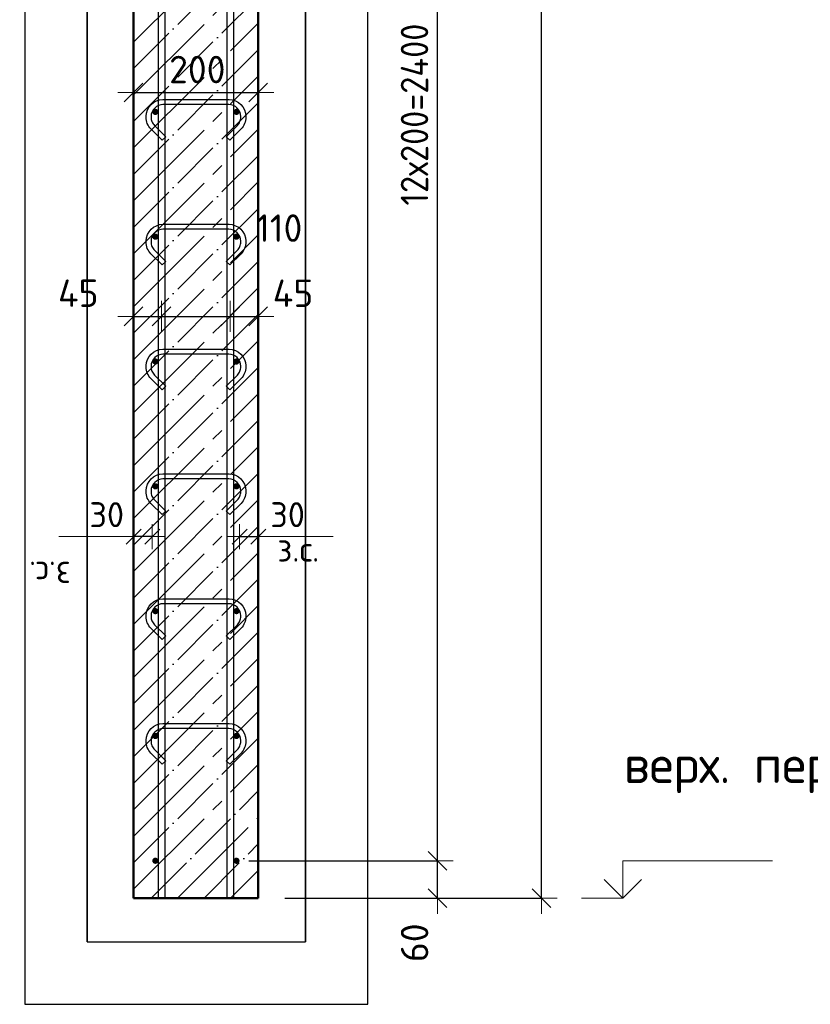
# Model space of a CAD drawing. Header units: millimetres. Extents: x -30645 to 44626, y 46540 to 77351.
# Tile 13 of 84: x -26973 to -25706, y 51625 to 53203. Entities that reach past the tile are written whole.
import ezdxf

# ---------------------------------------------------------------- set-up
doc = ezdxf.new("R2010")
doc.units = ezdxf.units.MM
doc.header["$PDMODE"] = 65
doc.linetypes.add('______11', pattern=[100, 80, -10, 0, -10])
doc.linetypes.add('______5', pattern=[220, 160, -20, 20, -20])
for name, color, linetype, lineweight in [('Standard', 7, 'Continuous', 25), ('Арм.стержн. вертикальными 1', 22, 'Continuous', 35), ('Арм.стержн.горизонт. 1', 180, 'Continuous', 35), ('Высотная отметки_ общее', 7, 'Continuous', 13), ('Размерная линия_ общее', 7, 'Continuous', 13), ('Размерная линия_ общее_1', 7, 'Continuous', 13)]:
    doc.layers.add(name, color=color, linetype=linetype, lineweight=lineweight)
doc.layers.add('Арм.стержн.Стяжки', color=7, linetype='Continuous', lineweight=35, true_color=0x501e0f)
doc.styles.add('ISOCPEUR', font='ISOCPEUR')
doc.dimstyles.new('DIMSTYLE_14', dxfattribs={"dimtxt": 44, "dimasz": 50, "dimexe": 0, "dimexo": 0.001, "dimgap": 22, "dimtad": 2, "dimdec": 0, "dimrnd": 5, "dimzin": 12, "dimdsep": 46, "dimtxsty": 'ISOCPEUR', "dimblk1": 'ALL_ML_STRICH', "dimblk2": 'ALL_ML_STRICH', "dimsah": 1, "dimcen": 0, "dimse1": 1, "dimse2": 1, "dimclrd": 7, "dimclre": 256, "dimclrt": 7, "dimadec": 0, "dimazin": 0, "dimtfac": 1, "dimtdec": 0, "dimtix": 1, "dimtmove": 2, "dimatfit": 3, "dimfxl": 0, "dimtvp": 1.2, "dimtzin": 0, "dimlwd": 0, "dimlwe": -3, "dimarcsym": 0})
doc.dimstyles.new('DIMSTYLE_3', dxfattribs={"dimtxt": 44, "dimasz": 50, "dimexe": 0, "dimexo": 0, "dimgap": 22, "dimtad": 2, "dimdec": 0, "dimrnd": 5, "dimzin": 12, "dimdsep": 46, "dimtxsty": 'ISOCPEUR', "dimblk1": 'ALL_ML_STRICH', "dimblk2": 'ALL_ML_STRICH', "dimsah": 1, "dimcen": 0, "dimclrd": 7, "dimclre": 256, "dimclrt": 7, "dimadec": 0, "dimazin": 0, "dimtfac": 1, "dimtdec": 0, "dimtix": 1, "dimtmove": 2, "dimatfit": 3, "dimfxl": 0, "dimtzin": 0, "dimlwd": 0, "dimlwe": -3, "dimarcsym": 0})
doc.dimstyles.new('DIMSTYLE_7', dxfattribs={"dimtxt": 40, "dimasz": 40, "dimexe": 0, "dimexo": 0.001, "dimgap": 20, "dimtad": 2, "dimdec": 0, "dimrnd": 5, "dimzin": 12, "dimdsep": 46, "dimtxsty": 'ISOCPEUR', "dimblk1": 'ALL_ML_STRICH', "dimblk2": 'ALL_ML_STRICH', "dimsah": 1, "dimcen": 0, "dimse1": 1, "dimse2": 1, "dimclrd": 7, "dimclre": 256, "dimclrt": 7, "dimadec": 0, "dimazin": 0, "dimtfac": 1, "dimtdec": 0, "dimtix": 1, "dimtmove": 2, "dimatfit": 3, "dimfxl": 0, "dimtvp": 1.2, "dimtzin": 0, "dimlwd": 0, "dimlwe": -3, "dimarcsym": 0})
doc.dimstyles.new('DIMSTYLE_8', dxfattribs={"dimtxt": 44, "dimasz": 50, "dimexe": 0, "dimexo": 0, "dimgap": 22, "dimtad": 2, "dimdec": 0, "dimrnd": 5, "dimzin": 12, "dimdsep": 46, "dimtxsty": 'ISOCPEUR', "dimblk1": 'ALL_ML_STRICH', "dimblk2": 'ALL_ML_STRICH', "dimsah": 1, "dimcen": 0, "dimclrd": 7, "dimclre": 256, "dimclrt": 7, "dimadec": 0, "dimazin": 0, "dimtfac": 1, "dimtdec": 0, "dimtix": 1, "dimtmove": 2, "dimatfit": 3, "dimfxl": 0, "dimtvp": 1.2, "dimtzin": 0, "dimlwd": 0, "dimlwe": -3, "dimarcsym": 0})

# ---------------------------------------------------------------- blocks, each defined once
blk = doc.blocks.new('COMPLEX_ELEVATIONDIM_7')
at = {"layer": 'Высотная отметки_ общее', "color": 7, "linetype": 'Continuous', "lineweight": 13, "transparency": 33554687}
for p, q in [((-26006.3, 51795), (-26006.3, 51855)), ((-26006.3, 51855), (-25766.3, 51855)), ((-26006.3, 51795), (-26036.3, 51825)), ((-26006.3, 51795), (-25976.3, 51825)), ((-26006.3, 51795), (-26072.5, 51795)), ((-26006.3, 51795), (-26006.3, 51795)), ((-26006.3, 51795), (-26006.3, 51795)), ((-26006.3, 51795), (-26006.3, 51795)), ((-26006.3, 51795), (-26006.3, 51795))]:
    blk.add_line(p, q, dxfattribs=at)
at = {"layer": 'Высотная отметки_ общее', "color": 7, "linetype": 'Continuous', "lineweight": 13, "transparency": 33554687, "insert": (-26004.5, 51963.4), "char_height": 60, "width": 520.897, "attachment_point": 7, "style": 'ISOCPEUR'}
blk.add_mtext('\\W0.98;верх. перекр.', dxfattribs=at)
blk = doc.blocks.new('ALL_ML_STRICH')
at = {"color": 0, "linetype": 'ByBlock', "lineweight": -2}
for p, q in [((0, -0.5), (0, 0.5)), ((-1, 0), (0.5, 0)), ((-0.3, -0.3), (0.3, 0.3))]:
    blk.add_line(p, q, dxfattribs=at)
blk = doc.blocks.new('*D207')
at = {"layer": 'DEFPOINTS', "color": 7, "linetype": 'Continuous', "lineweight": 13, "transparency": 33554687}
for p in [(-26494.3, 54915), (-26465.6, 51795), (-26136.3, 51795)]:
    blk.add_point(p, dxfattribs=at)
at = {"layer": 'Размерная линия_ общее', "color": 253, "linetype": 'Continuous', "lineweight": -2, "true_color": 0xa0a0a0, "transparency": 33554687}
for p, q in [((-26474.3, 54915), (-26136.3, 54915)), ((-26445.6, 51795), (-26136.3, 51795))]:
    blk.add_line(p, q, dxfattribs=at)
at = {"layer": 'Размерная линия_ общее', "color": 7, "linetype": 'Continuous', "lineweight": -2, "transparency": 33554687}
blk.add_line((-26136.3, 51795), (-26136.3, 54915), dxfattribs=at)
at = {"layer": 'Размерная линия_ общее', "color": 7, "linetype": 'Continuous', "lineweight": 13, "transparency": 33554687, "xscale": 50, "yscale": 50, "zscale": 50}
for p, rotation in [((-26136.3, 54915), 90), ((-26136.3, 51795), 270)]:
    blk.add_blockref('ALL_ML_STRICH', p, dxfattribs=dict(at, rotation=rotation))
at = {"layer": 'Размерная линия_ общее', "color": 7, "linetype": 'Continuous', "lineweight": 13, "transparency": 33554687, "insert": (-26173.3, 53361.6), "char_height": 44, "width": 176, "attachment_point": 5, "rotation": 90, "style": 'ISOCPEUR'}
blk.add_mtext('\\A1;{3120}', dxfattribs=at)
blk = doc.blocks.new('*D209')
at = {"layer": 'DEFPOINTS', "color": 7, "linetype": 'Continuous', "lineweight": 13, "transparency": 33554687}
for p in [(-26625.5, 51855), (-26567.7, 51795), (-26303.1, 51795)]:
    blk.add_point(p, dxfattribs=at)
at = {"layer": 'Размерная линия_ общее', "color": 253, "linetype": 'Continuous', "lineweight": -2, "true_color": 0xa0a0a0, "transparency": 33554687}
for p, q in [((-26605.5, 51855), (-26303.1, 51855)), ((-26547.7, 51795), (-26303.1, 51795))]:
    blk.add_line(p, q, dxfattribs=at)
at = {"layer": 'Размерная линия_ общее', "color": 7, "linetype": 'Continuous', "lineweight": -2, "transparency": 33554687}
blk.add_line((-26303.1, 51795), (-26303.1, 51855), dxfattribs=at)
at = {"layer": 'Размерная линия_ общее', "color": 7, "linetype": 'Continuous', "lineweight": 13, "transparency": 33554687, "xscale": 50, "yscale": 50, "zscale": 50}
for p, rotation in [((-26303.1, 51855), 90), ((-26303.1, 51795), 270)]:
    blk.add_blockref('ALL_ML_STRICH', p, dxfattribs=dict(at, rotation=rotation))
at = {"layer": 'Размерная линия_ общее', "color": 7, "linetype": 'Continuous', "lineweight": 13, "transparency": 33554687, "insert": (-26340, 51723.7), "char_height": 44, "width": 88, "attachment_point": 5, "rotation": 90, "style": 'ISOCPEUR'}
blk.add_mtext('\\A1;{60}', dxfattribs=at)
blk = doc.blocks.new('*D210')
at = {"layer": 'DEFPOINTS', "color": 7, "linetype": 'Continuous', "lineweight": 13, "transparency": 33554687}
for p in [(-26625.5, 54255), (-26625.5, 51855), (-26303.1, 51855)]:
    blk.add_point(p, dxfattribs=at)
at = {"layer": 'Размерная линия_ общее', "color": 253, "linetype": 'Continuous', "lineweight": -2, "true_color": 0xa0a0a0, "transparency": 33554687}
for p, q in [((-26605.5, 54255), (-26303.1, 54255)), ((-26605.5, 51855), (-26303.1, 51855))]:
    blk.add_line(p, q, dxfattribs=at)
at = {"layer": 'Размерная линия_ общее', "color": 7, "linetype": 'Continuous', "lineweight": -2, "transparency": 33554687}
blk.add_line((-26303.1, 51855), (-26303.1, 54255), dxfattribs=at)
at = {"layer": 'Размерная линия_ общее', "color": 7, "linetype": 'Continuous', "lineweight": 13, "transparency": 33554687, "xscale": 50, "yscale": 50, "zscale": 50}
for p, rotation in [((-26303.1, 54255), 90), ((-26303.1, 51855), 270)]:
    blk.add_blockref('ALL_ML_STRICH', p, dxfattribs=dict(at, rotation=rotation))
at = {"layer": 'Размерная линия_ общее', "color": 7, "linetype": 'Continuous', "lineweight": 13, "transparency": 33554687, "insert": (-26362.1, 52905), "char_height": 44, "width": 2.2, "attachment_point": 1, "rotation": 90, "line_spacing_factor": 0.60241, "style": 'ISOCPEUR'}
blk.add_mtext('\\W0.91;12х200=2400', dxfattribs=at)
blk = doc.blocks.new('*D216')
at = {"layer": 'DEFPOINTS', "color": 7, "linetype": 'Continuous', "lineweight": 13, "transparency": 33554687}
for p in [(-26620.5, 52374.6), (-26620.5, 52365.9), (-26590.5, 52365.9)]:
    blk.add_point(p, dxfattribs=at)
at = {"layer": 'Размерная линия_ общее_1', "color": 7, "linetype": 'Continuous', "lineweight": -2, "transparency": 33554687}
blk.add_line((-26620.5, 52374.6), (-26590.5, 52374.6), dxfattribs=at)
at = {"layer": 'Размерная линия_ общее_1', "color": 7, "linetype": 'Continuous', "lineweight": 13, "transparency": 33554687, "xscale": 40, "yscale": 40, "zscale": 40, "rotation": 180}
blk.add_blockref('ALL_ML_STRICH', (-26620.5, 52374.6), dxfattribs=at)
at = {"layer": 'Размерная линия_ общее_1', "color": 7, "linetype": 'Continuous', "lineweight": 13, "transparency": 33554687, "xscale": 40, "yscale": 40, "zscale": 40}
blk.add_blockref('ALL_ML_STRICH', (-26590.5, 52374.6), dxfattribs=at)
at = {"layer": 'Размерная линия_ общее_1', "color": 7, "linetype": 'Continuous', "lineweight": 13, "transparency": 33554687, "insert": (-26543.5, 52409.6), "char_height": 40, "width": 80, "attachment_point": 5, "style": 'ISOCPEUR'}
blk.add_mtext('\\A1;{30}', dxfattribs=at)
at = {"layer": 'Размерная линия_ общее_1', "color": 7, "linetype": 'Continuous', "lineweight": 13, "transparency": 33554687, "insert": (-26560, 52374.4), "char_height": 40, "width": 2, "attachment_point": 1, "line_spacing_factor": 0.60241, "style": 'ISOCPEUR'}
blk.add_mtext('з.с.', dxfattribs=at)
blk = doc.blocks.new('*D217')
at = {"layer": 'DEFPOINTS', "color": 7, "linetype": 'Continuous', "lineweight": 13, "transparency": 33554687}
for p in [(-26790.5, 53085.9), (-26790.5, 53076.5), (-26590.5, 53085)]:
    blk.add_point(p, dxfattribs=at)
at = {"layer": 'Размерная линия_ общее', "color": 253, "linetype": 'Continuous', "lineweight": -2, "true_color": 0xa0a0a0, "transparency": 33554687}
for p, q in [((-26790.5, 53085.9), (-26790.5, 53085.9)), ((-26590.5, 53085.9), (-26590.5, 53085.9))]:
    blk.add_line(p, q, dxfattribs=at)
at = {"layer": 'Размерная линия_ общее', "color": 7, "linetype": 'Continuous', "lineweight": -2, "transparency": 33554687}
blk.add_line((-26790.5, 53085.9), (-26590.5, 53085.9), dxfattribs=at)
at = {"layer": 'Размерная линия_ общее', "color": 7, "linetype": 'Continuous', "lineweight": 13, "transparency": 33554687, "xscale": 50, "yscale": 50, "zscale": 50, "rotation": 180}
blk.add_blockref('ALL_ML_STRICH', (-26790.5, 53085.9), dxfattribs=at)
at = {"layer": 'Размерная линия_ общее', "color": 7, "linetype": 'Continuous', "lineweight": 13, "transparency": 33554687, "xscale": 50, "yscale": 50, "zscale": 50}
blk.add_blockref('ALL_ML_STRICH', (-26590.5, 53085.9), dxfattribs=at)
at = {"layer": 'Размерная линия_ общее', "color": 7, "linetype": 'Continuous', "lineweight": 13, "transparency": 33554687, "insert": (-26688.3, 53122.9), "char_height": 44, "width": 132, "attachment_point": 5, "style": 'ISOCPEUR'}
blk.add_mtext('\\A1;{200}', dxfattribs=at)
blk = doc.blocks.new('*D218')
at = {"layer": 'DEFPOINTS', "color": 7, "linetype": 'Continuous', "lineweight": 13, "transparency": 33554687}
for p in [(-26790.5, 52365.9), (-26760.5, 52374.6), (-26760.5, 52365.9)]:
    blk.add_point(p, dxfattribs=at)
at = {"layer": 'Размерная линия_ общее_1', "color": 7, "linetype": 'Continuous', "lineweight": -2, "transparency": 33554687}
blk.add_line((-26760.5, 52374.6), (-26790.5, 52374.6), dxfattribs=at)
at = {"layer": 'Размерная линия_ общее_1', "color": 7, "linetype": 'Continuous', "lineweight": 13, "transparency": 33554687, "xscale": 40, "yscale": 40, "zscale": 40}
for p, rotation in [((-26790.5, 52374.6), 180), ((-26760.5, 52374.6), 360)]:
    blk.add_blockref('ALL_ML_STRICH', p, dxfattribs=dict(at, rotation=rotation))
at = {"layer": 'Размерная линия_ общее_1', "color": 7, "linetype": 'Continuous', "lineweight": 13, "transparency": 33554687, "insert": (-26833.5, 52409.6), "char_height": 40, "width": 80, "attachment_point": 5, "style": 'ISOCPEUR'}
blk.add_mtext('\\A1;{30}', dxfattribs=at)
at = {"layer": 'Размерная линия_ общее_1', "color": 7, "linetype": 'Continuous', "lineweight": 13, "transparency": 33554687, "insert": (-26891, 52294.4), "char_height": 40, "width": 2, "attachment_point": 1, "rotation": 180, "line_spacing_factor": 0.60241, "style": 'ISOCPEUR'}
blk.add_mtext('з.с.', dxfattribs=at)
blk = doc.blocks.new('*D219')
at = {"layer": 'DEFPOINTS', "color": 7, "linetype": 'Continuous', "lineweight": 13, "transparency": 33554687}
for p in [(-26790.5, 52727.4), (-26745.5, 52729.8), (-26790.5, 52718)]:
    blk.add_point(p, dxfattribs=at)
at = {"layer": 'Размерная линия_ общее', "color": 7, "linetype": 'Continuous', "lineweight": -2, "transparency": 33554687}
blk.add_line((-26790.5, 52727.4), (-26745.5, 52727.4), dxfattribs=at)
at = {"layer": 'Размерная линия_ общее', "color": 7, "linetype": 'Continuous', "lineweight": 13, "transparency": 33554687, "xscale": 50, "yscale": 50, "zscale": 50, "rotation": 180}
blk.add_blockref('ALL_ML_STRICH', (-26790.5, 52727.4), dxfattribs=at)
at = {"layer": 'Размерная линия_ общее', "color": 7, "linetype": 'Continuous', "lineweight": 13, "transparency": 33554687, "xscale": 50, "yscale": 50, "zscale": 50}
blk.add_blockref('ALL_ML_STRICH', (-26745.5, 52727.4), dxfattribs=at)
at = {"layer": 'Размерная линия_ общее', "color": 7, "linetype": 'Continuous', "lineweight": 13, "transparency": 33554687, "insert": (-26879.1, 52764.5), "char_height": 44, "width": 88, "attachment_point": 5, "style": 'ISOCPEUR'}
blk.add_mtext('\\A1;{45}', dxfattribs=at)
blk = doc.blocks.new('*D220')
at = {"layer": 'DEFPOINTS', "color": 7, "linetype": 'Continuous', "lineweight": 13, "transparency": 33554687}
for p in [(-26745.5, 52729.8), (-26745.5, 52727.4), (-26635.5, 52733.7)]:
    blk.add_point(p, dxfattribs=at)
at = {"layer": 'Размерная линия_ общее', "color": 7, "linetype": 'Continuous', "lineweight": -2, "transparency": 33554687}
blk.add_line((-26745.5, 52727.4), (-26635.5, 52727.4), dxfattribs=at)
at = {"layer": 'Размерная линия_ общее', "color": 7, "linetype": 'Continuous', "lineweight": 13, "transparency": 33554687, "xscale": 50, "yscale": 50, "zscale": 50, "rotation": 180}
blk.add_blockref('ALL_ML_STRICH', (-26745.5, 52727.4), dxfattribs=at)
at = {"layer": 'Размерная линия_ общее', "color": 7, "linetype": 'Continuous', "lineweight": 13, "transparency": 33554687, "xscale": 50, "yscale": 50, "zscale": 50}
blk.add_blockref('ALL_ML_STRICH', (-26635.5, 52727.4), dxfattribs=at)
at = {"layer": 'Размерная линия_ общее', "color": 7, "linetype": 'Continuous', "lineweight": 13, "transparency": 33554687, "insert": (-26557, 52868.8), "char_height": 44, "width": 132, "attachment_point": 5, "style": 'ISOCPEUR'}
blk.add_mtext('\\A1;{110}', dxfattribs=at)
blk = doc.blocks.new('*D221')
at = {"layer": 'DEFPOINTS', "color": 7, "linetype": 'Continuous', "lineweight": 13, "transparency": 33554687}
for p in [(-26635.5, 52733.7), (-26635.5, 52727.4), (-26590.5, 52726.6)]:
    blk.add_point(p, dxfattribs=at)
at = {"layer": 'Размерная линия_ общее', "color": 7, "linetype": 'Continuous', "lineweight": -2, "transparency": 33554687}
blk.add_line((-26635.5, 52727.4), (-26590.5, 52727.4), dxfattribs=at)
at = {"layer": 'Размерная линия_ общее', "color": 7, "linetype": 'Continuous', "lineweight": 13, "transparency": 33554687, "xscale": 50, "yscale": 50, "zscale": 50, "rotation": 180}
blk.add_blockref('ALL_ML_STRICH', (-26635.5, 52727.4), dxfattribs=at)
at = {"layer": 'Размерная линия_ общее', "color": 7, "linetype": 'Continuous', "lineweight": 13, "transparency": 33554687, "xscale": 50, "yscale": 50, "zscale": 50}
blk.add_blockref('ALL_ML_STRICH', (-26590.5, 52727.4), dxfattribs=at)
at = {"layer": 'Размерная линия_ общее', "color": 7, "linetype": 'Continuous', "lineweight": 13, "transparency": 33554687, "insert": (-26534.8, 52764.4), "char_height": 44, "width": 88, "attachment_point": 5, "style": 'ISOCPEUR'}
blk.add_mtext('\\A1;{45}', dxfattribs=at)

msp = doc.modelspace()

# ---------------------------------------------------------------- hatches: boundary and pattern name
at = {"layer": 'Арм.стержн.горизонт. 1', "linetype": 'Continuous', "lineweight": 50, "transparency": 33554687}
for points in [[(-26750.5, 53055), (-26750.9, 53057), (-26752, 53058.6), (-26753.6, 53059.7), (-26755.5, 53060), (-26757.4, 53059.7), (-26759, 53058.6), (-26760.1, 53057), (-26760.5, 53055), (-26760.1, 53053.1), (-26759, 53051.5), (-26757.4, 53050.4), (-26755.5, 53050), (-26753.6, 53050.4), (-26752, 53051.5), (-26750.9, 53053.1)], [(-26620.5, 53055), (-26620.9, 53057), (-26622, 53058.6), (-26623.6, 53059.7), (-26625.5, 53060), (-26627.4, 53059.7), (-26629, 53058.6), (-26630.1, 53057), (-26630.5, 53055), (-26630.1, 53053.1), (-26629, 53051.5), (-26627.4, 53050.4), (-26625.5, 53050), (-26623.6, 53050.4), (-26622, 53051.5), (-26620.9, 53053.1)], [(-26750.5, 52855), (-26750.9, 52857), (-26752, 52858.6), (-26753.6, 52859.7), (-26755.5, 52860), (-26757.4, 52859.7), (-26759, 52858.6), (-26760.1, 52857), (-26760.5, 52855), (-26760.1, 52853.1), (-26759, 52851.5), (-26757.4, 52850.4), (-26755.5, 52850), (-26753.6, 52850.4), (-26752, 52851.5), (-26750.9, 52853.1)], [(-26620.5, 52855), (-26620.9, 52857), (-26622, 52858.6), (-26623.6, 52859.7), (-26625.5, 52860), (-26627.4, 52859.7), (-26629, 52858.6), (-26630.1, 52857), (-26630.5, 52855), (-26630.1, 52853.1), (-26629, 52851.5), (-26627.4, 52850.4), (-26625.5, 52850), (-26623.6, 52850.4), (-26622, 52851.5), (-26620.9, 52853.1)], [(-26750.5, 52655), (-26750.9, 52657), (-26752, 52658.6), (-26753.6, 52659.7), (-26755.5, 52660), (-26757.4, 52659.7), (-26759, 52658.6), (-26760.1, 52657), (-26760.5, 52655), (-26760.1, 52653.1), (-26759, 52651.5), (-26757.4, 52650.4), (-26755.5, 52650), (-26753.6, 52650.4), (-26752, 52651.5), (-26750.9, 52653.1)], [(-26620.5, 52655), (-26620.9, 52657), (-26622, 52658.6), (-26623.6, 52659.7), (-26625.5, 52660), (-26627.4, 52659.7), (-26629, 52658.6), (-26630.1, 52657), (-26630.5, 52655), (-26630.1, 52653.1), (-26629, 52651.5), (-26627.4, 52650.4), (-26625.5, 52650), (-26623.6, 52650.4), (-26622, 52651.5), (-26620.9, 52653.1)], [(-26750.5, 52455), (-26750.9, 52457), (-26752, 52458.6), (-26753.6, 52459.7), (-26755.5, 52460), (-26757.4, 52459.7), (-26759, 52458.6), (-26760.1, 52457), (-26760.5, 52455), (-26760.1, 52453.1), (-26759, 52451.5), (-26757.4, 52450.4), (-26755.5, 52450), (-26753.6, 52450.4), (-26752, 52451.5), (-26750.9, 52453.1)], [(-26620.5, 52455), (-26620.9, 52457), (-26622, 52458.6), (-26623.6, 52459.7), (-26625.5, 52460), (-26627.4, 52459.7), (-26629, 52458.6), (-26630.1, 52457), (-26630.5, 52455), (-26630.1, 52453.1), (-26629, 52451.5), (-26627.4, 52450.4), (-26625.5, 52450), (-26623.6, 52450.4), (-26622, 52451.5), (-26620.9, 52453.1)], [(-26750.5, 52255), (-26750.9, 52257), (-26752, 52258.6), (-26753.6, 52259.7), (-26755.5, 52260), (-26757.4, 52259.7), (-26759, 52258.6), (-26760.1, 52257), (-26760.5, 52255), (-26760.1, 52253.1), (-26759, 52251.5), (-26757.4, 52250.4), (-26755.5, 52250), (-26753.6, 52250.4), (-26752, 52251.5), (-26750.9, 52253.1)], [(-26620.5, 52255), (-26620.9, 52257), (-26622, 52258.6), (-26623.6, 52259.7), (-26625.5, 52260), (-26627.4, 52259.7), (-26629, 52258.6), (-26630.1, 52257), (-26630.5, 52255), (-26630.1, 52253.1), (-26629, 52251.5), (-26627.4, 52250.4), (-26625.5, 52250), (-26623.6, 52250.4), (-26622, 52251.5), (-26620.9, 52253.1)], [(-26750.5, 52055), (-26750.9, 52057), (-26752, 52058.6), (-26753.6, 52059.7), (-26755.5, 52060), (-26757.4, 52059.7), (-26759, 52058.6), (-26760.1, 52057), (-26760.5, 52055), (-26760.1, 52053.1), (-26759, 52051.5), (-26757.4, 52050.4), (-26755.5, 52050), (-26753.6, 52050.4), (-26752, 52051.5), (-26750.9, 52053.1)], [(-26620.5, 52055), (-26620.9, 52057), (-26622, 52058.6), (-26623.6, 52059.7), (-26625.5, 52060), (-26627.4, 52059.7), (-26629, 52058.6), (-26630.1, 52057), (-26630.5, 52055), (-26630.1, 52053.1), (-26629, 52051.5), (-26627.4, 52050.4), (-26625.5, 52050), (-26623.6, 52050.4), (-26622, 52051.5), (-26620.9, 52053.1)], [(-26750.5, 51855), (-26750.9, 51857), (-26752, 51858.6), (-26753.6, 51859.7), (-26755.5, 51860), (-26757.4, 51859.7), (-26759, 51858.6), (-26760.1, 51857), (-26760.5, 51855), (-26760.1, 51853.1), (-26759, 51851.5), (-26757.4, 51850.4), (-26755.5, 51850), (-26753.6, 51850.4), (-26752, 51851.5), (-26750.9, 51853.1)], [(-26620.5, 51855), (-26620.9, 51857), (-26622, 51858.6), (-26623.6, 51859.7), (-26625.5, 51860), (-26627.4, 51859.7), (-26629, 51858.6), (-26630.1, 51857), (-26630.5, 51855), (-26630.1, 51853.1), (-26629, 51851.5), (-26627.4, 51850.4), (-26625.5, 51850), (-26623.6, 51850.4), (-26622, 51851.5), (-26620.9, 51853.1)]]:
    msp.add_hatch(color=4, dxfattribs=at).paths.add_polyline_path(points)

# ---------------------------------------------------------------- linework, layer by layer
at = {"color": 52, "linetype": 'Continuous', "lineweight": -3, "transparency": 33554687}
for p, q in [((-26864.8, 56212.7), (-26864.8, 51725)), ((-26864.8, 51725), (-26864.8, 56212.7)), ((-26514.8, 56212.7), (-26514.8, 51725)), ((-26514.8, 51725), (-26514.8, 56212.7)), ((-26864.8, 51725), (-26514.8, 51725)), ((-26864.8, 51725), (-26514.8, 51725))]:
    msp.add_line(p, q, dxfattribs=at)
at = {"layer": 'Standard', "color": 7, "linetype": 'Continuous', "lineweight": 50, "transparency": 33554687}
for p, q in [((-26790.5, 54915), (-26790.5, 51795)), ((-26590.5, 51795), (-26590.5, 54915)), ((-26790.5, 51795), (-26590.5, 51795))]:
    msp.add_line(p, q, dxfattribs=at)
at = {"layer": 'Standard', "color": 253, "linetype": '______5', "lineweight": -3, "true_color": 0xababab, "transparency": 33554687}
for p, q in [((-26790.5, 53166.9), (-26590.5, 53366.9)), ((-26790.5, 53082.1), (-26590.5, 53282.1)), ((-26790.5, 52997.2), (-26590.5, 53197.2)), ((-26790.5, 52912.4), (-26590.5, 53112.4)), ((-26790.5, 52827.5), (-26590.5, 53027.5)), ((-26790.5, 52742.7), (-26590.5, 52942.7)), ((-26790.5, 52657.8), (-26590.5, 52857.8)), ((-26790.5, 52573), (-26590.5, 52773)), ((-26790.5, 52488.1), (-26590.5, 52688.1)), ((-26790.5, 52403.3), (-26590.5, 52603.3)), ((-26790.5, 52318.4), (-26590.5, 52518.4)), ((-26790.5, 52233.6), (-26590.5, 52433.6)), ((-26790.5, 52148.7), (-26590.5, 52348.7)), ((-26790.5, 52063.9), (-26590.5, 52263.9)), ((-26790.5, 51979), (-26590.5, 52179)), ((-26790.5, 51894.1), (-26590.5, 52094.1)), ((-26790.5, 51809.3), (-26590.5, 52009.3)), ((-26719.9, 51795), (-26590.5, 51924.4)), ((-26635, 51795), (-26590.5, 51839.6))]:
    msp.add_line(p, q, dxfattribs=at)
at = {"layer": 'Standard', "color": 253, "linetype": '______11', "lineweight": -3, "true_color": 0xababab, "transparency": 33554687}
for p, q in [((-26790.5, 53124.5), (-26590.5, 53324.5)), ((-26790.5, 53039.7), (-26590.5, 53239.7)), ((-26790.5, 52954.8), (-26590.5, 53154.8)), ((-26790.5, 52870), (-26590.5, 53070)), ((-26790.5, 52785.1), (-26590.5, 52985.1)), ((-26790.5, 52700.2), (-26590.5, 52900.2)), ((-26790.5, 52615.4), (-26590.5, 52815.4)), ((-26790.5, 52530.5), (-26590.5, 52730.5)), ((-26790.5, 52445.7), (-26590.5, 52645.7)), ((-26790.5, 52360.8), (-26590.5, 52560.8)), ((-26790.5, 52276), (-26590.5, 52476)), ((-26790.5, 52191.1), (-26590.5, 52391.1)), ((-26790.5, 52106.3), (-26590.5, 52306.3)), ((-26790.5, 52021.4), (-26590.5, 52221.4)), ((-26790.5, 51936.6), (-26590.5, 52136.6)), ((-26790.5, 51851.7), (-26590.5, 52051.7)), ((-26762.3, 51795), (-26590.5, 51966.9)), ((-26677.5, 51795), (-26590.5, 51882)), ((-26592.6, 51795), (-26590.5, 51797.2))]:
    msp.add_line(p, q, dxfattribs=at)
at = {"layer": 'Standard', "color": 7, "linetype": 'Continuous', "lineweight": 13, "transparency": 33554687}
for p, q in [((-26790.5, 52374.6), (-26910.5, 52374.6)), ((-26590.5, 52374.6), (-26470.5, 52374.6))]:
    msp.add_line(p, q, dxfattribs=at)
at = {"layer": 'Standard', "color": 7, "linetype": 'Continuous', "lineweight": 25, "transparency": 33554687}
msp.add_lwpolyline([(-26964.8, 51625), (-26414.8, 51625), (-26414.8, 56312.7), (-26964.8, 56312.7), (-26964.8, 51625)], dxfattribs=at)
at = {"layer": 'Арм.стержн. вертикальными 1', "color": 4, "linetype": 'Continuous', "lineweight": 25, "transparency": 33554687}
for points in [[(-26750.5, 51795), (-26750.5, 55925), (-26740.5, 55925), (-26740.5, 51795), (-26750.5, 51795)], [(-26750.5, 51795), (-26750.5, 55925), (-26740.5, 55925), (-26740.5, 51795), (-26750.5, 51795)], [(-26750.5, 51795), (-26750.5, 55925), (-26740.5, 55925), (-26740.5, 51795), (-26750.5, 51795)], [(-26640.5, 51795), (-26640.5, 55925), (-26630.5, 55925), (-26630.5, 51795), (-26640.5, 51795)], [(-26640.5, 51795), (-26640.5, 55925), (-26630.5, 55925), (-26630.5, 51795), (-26640.5, 51795)], [(-26640.5, 51795), (-26640.5, 55925), (-26630.5, 55925), (-26630.5, 51795), (-26640.5, 51795)]]:
    msp.add_lwpolyline(points, dxfattribs=at)
at = {"layer": 'Арм.стержн.горизонт. 1', "color": 52, "linetype": 'Continuous', "lineweight": 50, "transparency": 33554687}
for p, q in [((-26790.5, 51795), (-26790.5, 51795)), ((-26590.5, 51795), (-26590.5, 51795))]:
    msp.add_line(p, q, dxfattribs=at)
at = {"layer": 'Арм.стержн.Стяжки', "color": 40, "linetype": 'Continuous', "lineweight": 25, "transparency": 33554687}
for points in [[(-26641.9, 53015.3), (-26624.1, 53033.2), (-26622.8, 53034.6), (-26621.7, 53036.1), (-26620.8, 53037.7), (-26620, 53039.4), (-26619.4, 53041.1), (-26618.9, 53042.9), (-26618.6, 53044.8), (-26618.5, 53046.7), (-26618.5, 53047.8), (-26619, 53051.4), (-26620.2, 53055.1), (-26622.1, 53058.4), (-26624.4, 53061.2), (-26627.1, 53063.5), (-26630.4, 53065.3), (-26634.1, 53066.5), (-26637.7, 53067), (-26743.3, 53067), (-26746.9, 53066.5), (-26750.5, 53065.3), (-26753.9, 53063.5), (-26756.6, 53061.2), (-26758.9, 53058.4), (-26760.8, 53055.1), (-26762, 53051.4), (-26762.5, 53047.8), (-26762.5, 53046.7), (-26762.4, 53044.8), (-26762.1, 53042.9), (-26761.6, 53041.1), (-26761, 53039.4), (-26760.2, 53037.7), (-26759.2, 53036.1), (-26758.1, 53034.6), (-26756.9, 53033.2), (-26739, 53015.3), (-26744.7, 53009.7), (-26762.8, 53027.7), (-26764.4, 53029.6), (-26765.9, 53031.7), (-26767.3, 53034), (-26768.4, 53036.3), (-26769.2, 53038.7), (-26769.9, 53041.3), (-26770.3, 53043.9), (-26770.5, 53046.4), (-26770.5, 53048.4), (-26769.8, 53053.2), (-26768.1, 53058.3), (-26765.5, 53063), (-26762.3, 53066.9), (-26758.4, 53070.1), (-26753.8, 53072.7), (-26748.7, 53074.4), (-26743.8, 53075), (-26637.2, 53075), (-26632.3, 53074.4), (-26627.2, 53072.7), (-26622.5, 53070.1), (-26618.7, 53066.9), (-26615.5, 53063), (-26612.8, 53058.3), (-26611.2, 53053.2), (-26610.5, 53048.4), (-26610.5, 53046.4), (-26610.7, 53043.9), (-26611.1, 53041.3), (-26611.7, 53038.7), (-26612.6, 53036.3), (-26613.7, 53034), (-26615, 53031.7), (-26616.6, 53029.6), (-26618.2, 53027.7), (-26636.3, 53009.7), (-26641.9, 53015.3)], [(-26641.9, 52815.3), (-26624.1, 52833.2), (-26622.8, 52834.6), (-26621.7, 52836.1), (-26620.8, 52837.7), (-26620, 52839.4), (-26619.4, 52841.1), (-26618.9, 52842.9), (-26618.6, 52844.8), (-26618.5, 52846.7), (-26618.5, 52847.8), (-26619, 52851.4), (-26620.2, 52855.1), (-26622.1, 52858.4), (-26624.4, 52861.2), (-26627.1, 52863.5), (-26630.4, 52865.3), (-26634.1, 52866.5), (-26637.7, 52867), (-26743.3, 52867), (-26746.9, 52866.5), (-26750.5, 52865.3), (-26753.9, 52863.5), (-26756.6, 52861.2), (-26758.9, 52858.4), (-26760.8, 52855.1), (-26762, 52851.4), (-26762.5, 52847.8), (-26762.5, 52846.7), (-26762.4, 52844.8), (-26762.1, 52842.9), (-26761.6, 52841.1), (-26761, 52839.4), (-26760.2, 52837.7), (-26759.2, 52836.1), (-26758.1, 52834.6), (-26756.9, 52833.2), (-26739, 52815.3), (-26744.7, 52809.7), (-26762.8, 52827.7), (-26764.4, 52829.6), (-26765.9, 52831.7), (-26767.3, 52834), (-26768.4, 52836.3), (-26769.2, 52838.7), (-26769.9, 52841.3), (-26770.3, 52843.9), (-26770.5, 52846.4), (-26770.5, 52848.4), (-26769.8, 52853.2), (-26768.1, 52858.3), (-26765.5, 52863), (-26762.3, 52866.9), (-26758.4, 52870.1), (-26753.8, 52872.7), (-26748.7, 52874.4), (-26743.8, 52875), (-26637.2, 52875), (-26632.3, 52874.4), (-26627.2, 52872.7), (-26622.5, 52870.1), (-26618.7, 52866.9), (-26615.5, 52863), (-26612.8, 52858.3), (-26611.2, 52853.2), (-26610.5, 52848.4), (-26610.5, 52846.4), (-26610.7, 52843.9), (-26611.1, 52841.3), (-26611.7, 52838.7), (-26612.6, 52836.3), (-26613.7, 52834), (-26615, 52831.7), (-26616.6, 52829.6), (-26618.2, 52827.7), (-26636.3, 52809.7), (-26641.9, 52815.3)], [(-26641.9, 52615.3), (-26624.1, 52633.2), (-26622.8, 52634.6), (-26621.7, 52636.1), (-26620.8, 52637.7), (-26620, 52639.4), (-26619.4, 52641.1), (-26618.9, 52642.9), (-26618.6, 52644.8), (-26618.5, 52646.7), (-26618.5, 52647.8), (-26619, 52651.4), (-26620.2, 52655.1), (-26622.1, 52658.4), (-26624.4, 52661.2), (-26627.1, 52663.5), (-26630.4, 52665.3), (-26634.1, 52666.5), (-26637.7, 52667), (-26743.3, 52667), (-26746.9, 52666.5), (-26750.5, 52665.3), (-26753.9, 52663.5), (-26756.6, 52661.2), (-26758.9, 52658.4), (-26760.8, 52655.1), (-26762, 52651.4), (-26762.5, 52647.8), (-26762.5, 52646.7), (-26762.4, 52644.8), (-26762.1, 52642.9), (-26761.6, 52641.1), (-26761, 52639.4), (-26760.2, 52637.7), (-26759.2, 52636.1), (-26758.1, 52634.6), (-26756.9, 52633.2), (-26739, 52615.3), (-26744.7, 52609.7), (-26762.8, 52627.7), (-26764.4, 52629.6), (-26765.9, 52631.7), (-26767.3, 52634), (-26768.4, 52636.3), (-26769.2, 52638.7), (-26769.9, 52641.3), (-26770.3, 52643.9), (-26770.5, 52646.4), (-26770.5, 52648.4), (-26769.8, 52653.2), (-26768.1, 52658.3), (-26765.5, 52663), (-26762.3, 52666.9), (-26758.4, 52670.1), (-26753.8, 52672.7), (-26748.7, 52674.4), (-26743.8, 52675), (-26637.2, 52675), (-26632.3, 52674.4), (-26627.2, 52672.7), (-26622.5, 52670.1), (-26618.7, 52666.9), (-26615.5, 52663), (-26612.8, 52658.3), (-26611.2, 52653.2), (-26610.5, 52648.4), (-26610.5, 52646.4), (-26610.7, 52643.9), (-26611.1, 52641.3), (-26611.7, 52638.7), (-26612.6, 52636.3), (-26613.7, 52634), (-26615, 52631.7), (-26616.6, 52629.6), (-26618.2, 52627.7), (-26636.3, 52609.7), (-26641.9, 52615.3)], [(-26641.9, 52415.3), (-26624.1, 52433.2), (-26622.8, 52434.6), (-26621.7, 52436.1), (-26620.8, 52437.7), (-26620, 52439.4), (-26619.4, 52441.1), (-26618.9, 52442.9), (-26618.6, 52444.8), (-26618.5, 52446.7), (-26618.5, 52447.8), (-26619, 52451.4), (-26620.2, 52455.1), (-26622.1, 52458.4), (-26624.4, 52461.2), (-26627.1, 52463.5), (-26630.4, 52465.3), (-26634.1, 52466.5), (-26637.7, 52467), (-26743.3, 52467), (-26746.9, 52466.5), (-26750.5, 52465.3), (-26753.9, 52463.5), (-26756.6, 52461.2), (-26758.9, 52458.4), (-26760.8, 52455.1), (-26762, 52451.4), (-26762.5, 52447.8), (-26762.5, 52446.7), (-26762.4, 52444.8), (-26762.1, 52442.9), (-26761.6, 52441.1), (-26761, 52439.4), (-26760.2, 52437.7), (-26759.2, 52436.1), (-26758.1, 52434.6), (-26756.9, 52433.2), (-26739, 52415.3), (-26744.7, 52409.7), (-26762.8, 52427.7), (-26764.4, 52429.6), (-26765.9, 52431.7), (-26767.3, 52434), (-26768.4, 52436.3), (-26769.2, 52438.7), (-26769.9, 52441.3), (-26770.3, 52443.9), (-26770.5, 52446.4), (-26770.5, 52448.4), (-26769.8, 52453.2), (-26768.1, 52458.3), (-26765.5, 52463), (-26762.3, 52466.9), (-26758.4, 52470.1), (-26753.8, 52472.7), (-26748.7, 52474.4), (-26743.8, 52475), (-26637.2, 52475), (-26632.3, 52474.4), (-26627.2, 52472.7), (-26622.5, 52470.1), (-26618.7, 52466.9), (-26615.5, 52463), (-26612.8, 52458.3), (-26611.2, 52453.2), (-26610.5, 52448.4), (-26610.5, 52446.4), (-26610.7, 52443.9), (-26611.1, 52441.3), (-26611.7, 52438.7), (-26612.6, 52436.3), (-26613.7, 52434), (-26615, 52431.7), (-26616.6, 52429.6), (-26618.2, 52427.7), (-26636.3, 52409.7), (-26641.9, 52415.3)], [(-26641.9, 52215.3), (-26624.1, 52233.2), (-26622.8, 52234.6), (-26621.7, 52236.1), (-26620.8, 52237.7), (-26620, 52239.4), (-26619.4, 52241.1), (-26618.9, 52242.9), (-26618.6, 52244.8), (-26618.5, 52246.7), (-26618.5, 52247.8), (-26619, 52251.4), (-26620.2, 52255.1), (-26622.1, 52258.4), (-26624.4, 52261.2), (-26627.1, 52263.5), (-26630.4, 52265.3), (-26634.1, 52266.5), (-26637.7, 52267), (-26743.3, 52267), (-26746.9, 52266.5), (-26750.5, 52265.3), (-26753.9, 52263.5), (-26756.6, 52261.2), (-26758.9, 52258.4), (-26760.8, 52255.1), (-26762, 52251.4), (-26762.5, 52247.8), (-26762.5, 52246.7), (-26762.4, 52244.8), (-26762.1, 52242.9), (-26761.6, 52241.1), (-26761, 52239.4), (-26760.2, 52237.7), (-26759.2, 52236.1), (-26758.1, 52234.6), (-26756.9, 52233.2), (-26739, 52215.3), (-26744.7, 52209.7), (-26762.8, 52227.7), (-26764.4, 52229.6), (-26765.9, 52231.7), (-26767.3, 52234), (-26768.4, 52236.3), (-26769.2, 52238.7), (-26769.9, 52241.3), (-26770.3, 52243.9), (-26770.5, 52246.4), (-26770.5, 52248.4), (-26769.8, 52253.2), (-26768.1, 52258.3), (-26765.5, 52263), (-26762.3, 52266.9), (-26758.4, 52270.1), (-26753.8, 52272.7), (-26748.7, 52274.4), (-26743.8, 52275), (-26637.2, 52275), (-26632.3, 52274.4), (-26627.2, 52272.7), (-26622.5, 52270.1), (-26618.7, 52266.9), (-26615.5, 52263), (-26612.8, 52258.3), (-26611.2, 52253.2), (-26610.5, 52248.4), (-26610.5, 52246.4), (-26610.7, 52243.9), (-26611.1, 52241.3), (-26611.7, 52238.7), (-26612.6, 52236.3), (-26613.7, 52234), (-26615, 52231.7), (-26616.6, 52229.6), (-26618.2, 52227.7), (-26636.3, 52209.7), (-26641.9, 52215.3)], [(-26641.9, 52015.3), (-26624.1, 52033.2), (-26622.8, 52034.6), (-26621.7, 52036.1), (-26620.8, 52037.7), (-26620, 52039.4), (-26619.4, 52041.1), (-26618.9, 52042.9), (-26618.6, 52044.8), (-26618.5, 52046.7), (-26618.5, 52047.8), (-26619, 52051.4), (-26620.2, 52055.1), (-26622.1, 52058.4), (-26624.4, 52061.2), (-26627.1, 52063.5), (-26630.4, 52065.3), (-26634.1, 52066.5), (-26637.7, 52067), (-26743.3, 52067), (-26746.9, 52066.5), (-26750.5, 52065.3), (-26753.9, 52063.5), (-26756.6, 52061.2), (-26758.9, 52058.4), (-26760.8, 52055.1), (-26762, 52051.4), (-26762.5, 52047.8), (-26762.5, 52046.7), (-26762.4, 52044.8), (-26762.1, 52042.9), (-26761.6, 52041.1), (-26761, 52039.4), (-26760.2, 52037.7), (-26759.2, 52036.1), (-26758.1, 52034.6), (-26756.9, 52033.2), (-26739, 52015.3), (-26744.7, 52009.7), (-26762.8, 52027.7), (-26764.4, 52029.6), (-26765.9, 52031.7), (-26767.3, 52034), (-26768.4, 52036.3), (-26769.2, 52038.7), (-26769.9, 52041.3), (-26770.3, 52043.9), (-26770.5, 52046.4), (-26770.5, 52048.4), (-26769.8, 52053.2), (-26768.1, 52058.3), (-26765.5, 52063), (-26762.3, 52066.9), (-26758.4, 52070.1), (-26753.8, 52072.7), (-26748.7, 52074.4), (-26743.8, 52075), (-26637.2, 52075), (-26632.3, 52074.4), (-26627.2, 52072.7), (-26622.5, 52070.1), (-26618.7, 52066.9), (-26615.5, 52063), (-26612.8, 52058.3), (-26611.2, 52053.2), (-26610.5, 52048.4), (-26610.5, 52046.4), (-26610.7, 52043.9), (-26611.1, 52041.3), (-26611.7, 52038.7), (-26612.6, 52036.3), (-26613.7, 52034), (-26615, 52031.7), (-26616.6, 52029.6), (-26618.2, 52027.7), (-26636.3, 52009.7), (-26641.9, 52015.3)]]:
    msp.add_lwpolyline(points, dxfattribs=at)

# ---------------------------------------------------------------- block references
at = {"layer": 'Высотная отметки_ общее', "color": 7, "linetype": 'Continuous', "lineweight": 13, "transparency": 33554687}
msp.add_blockref('COMPLEX_ELEVATIONDIM_7', (0, 0), dxfattribs=at)

# ---------------------------------------------------------------- dimensions: what is measured, and where the dimension line sits
at = {"layer": 'Размерная линия_ общее', "color": 7, "linetype": 'Continuous', "lineweight": 13, "transparency": 33554687}
for base, p1, p2, dimstyle, picture, middle in [((-26136.3, 54915), (-26445.6, 51795), (-26474.3, 54915), 'DIMSTYLE_3', '*D207', (-26173.3, 53361.6)), ((-26303.1, 51855), (-26547.7, 51795), (-26605.5, 51855), 'DIMSTYLE_8', '*D209', (-26340, 51723.7))]:
    dim = msp.add_linear_dim(base=base, p1=p1, p2=p2, angle=90, dimstyle=dimstyle, override={"dimpost": '<>', "dimclrd": 7, "dimclre": 253, "dimclrt": 7, "dimlwd": 0, "dimlwe": 65533}, dxfattribs=at)
    dim.commit()
    dim.dimension.update_dxf_attribs({"geometry": picture, "text_midpoint": middle, "dimtype": 160})
dim = msp.add_linear_dim(base=(-26303.1, 54255), p1=(-26605.5, 51855), p2=(-26605.5, 54255), angle=90, text='\\W0.91;12х200=2400', dimstyle='DIMSTYLE_3', override={"dimpost": '<>', "dimclrd": 7, "dimclre": 253, "dimclrt": 7, "dimlwd": 0, "dimlwe": 65533}, dxfattribs=at)
dim.commit()
dim.dimension.update_dxf_attribs({"geometry": '*D210', "text_midpoint": (-26325.1, 53055), "dimtype": 160})
for base, p1, p2, dimstyle, picture, middle in [((-26590.5, 53085.9), (-26790.5, 53085.9), (-26590.5, 53085.9), 'DIMSTYLE_3', '*D217', (-26688.3, 53122.9)), ((-26635.5, 52727.4), (-26745.5, 52729.8), (-26635.5, 52733.7), 'DIMSTYLE_14', '*D220', (-26557, 52868.8)), ((-26745.5, 52727.4), (-26790.5, 52718), (-26745.5, 52729.8), 'DIMSTYLE_14', '*D219', (-26879.1, 52764.5)), ((-26590.5, 52727.4), (-26635.5, 52733.7), (-26590.5, 52726.6), 'DIMSTYLE_14', '*D221', (-26534.8, 52764.4))]:
    dim = msp.add_linear_dim(base=base, p1=p1, p2=p2, dimstyle=dimstyle, override={"dimpost": '<>', "dimclrd": 7, "dimclre": 253, "dimclrt": 7, "dimlwd": 0, "dimlwe": 65533}, dxfattribs=at)
    dim.commit()
    dim.dimension.update_dxf_attribs({"geometry": picture, "text_midpoint": middle, "dimtype": 160})
at = {"layer": 'Размерная линия_ общее_1', "color": 7, "linetype": 'Continuous', "lineweight": 13, "transparency": 33554687}
dim = msp.add_linear_dim(base=(-26790.5, 52374.6), p1=(-26760.5, 52365.9), p2=(-26790.5, 52365.9), angle=180, text='<>\\Xз.с.', dimstyle='DIMSTYLE_7', override={"dimpost": '<>', "dimclrd": 7, "dimclre": 253, "dimclrt": 7, "dimlwd": 0, "dimlwe": 65533}, dxfattribs=at)
dim.commit()
dim.dimension.update_dxf_attribs({"geometry": '*D218', "text_midpoint": (-26833.5, 52409.6), "dimtype": 160})
dim = msp.add_linear_dim(base=(-26590.5, 52374.6), p1=(-26620.5, 52365.9), p2=(-26590.5, 52365.9), text='<>\\Xз.с.', dimstyle='DIMSTYLE_7', override={"dimpost": '<>', "dimclrd": 7, "dimclre": 253, "dimclrt": 7, "dimlwd": 0, "dimlwe": 65533}, dxfattribs=at)
dim.commit()
dim.dimension.update_dxf_attribs({"geometry": '*D216', "text_midpoint": (-26543.5, 52409.6), "dimtype": 160})

doc.saveas('drawing.dxf')
